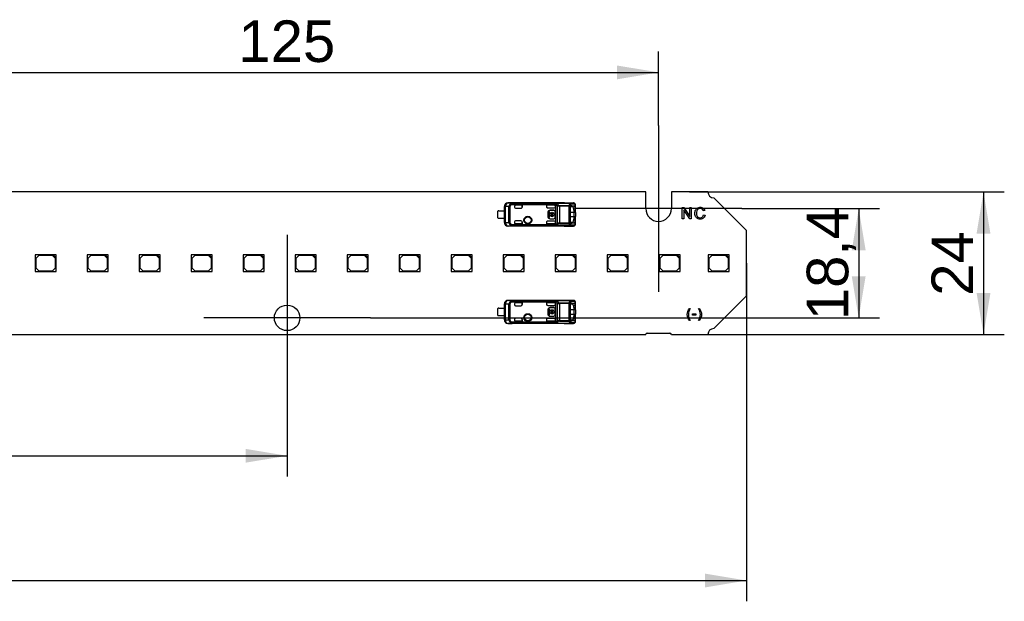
# Model space of a CAD drawing. Header units: millimetres. Extents: x 25 to 1167, y 11 to 816.
# Tile 11 of 13: x 893 to 976, y 390 to 439. Entities that reach past the tile are written whole.
import ezdxf
from ezdxf.enums import TextEntityAlignment as Align
from ezdxf.lldxf.tags import DXFTag

# ---------------------------------------------------------------- set-up
doc = ezdxf.new("R2010")
doc.units = ezdxf.units.MM
doc.layers.add('Default', color=7, linetype='Continuous')
doc.layers.add('LINLED_1400X24MM', color=7, linetype='Continuous')
doc.styles.add('SEACAD_Arial', font='arial.ttf')
tags = doc.linetypes.add('CENTER2', pattern=[28.575, 19.05, -3.175, 3.175, -3.175]).pattern_tags.tags
tags[10:11] = [DXFTag(74, 4), DXFTag(75, 0), DXFTag(340, '0'), DXFTag(46, 0.0), DXFTag(50, 0.0), DXFTag(44, 0.0), DXFTag(45, 0.0)]
tags[8:9] = [DXFTag(74, 4), DXFTag(75, 0), DXFTag(340, '0'), DXFTag(46, 0.0), DXFTag(50, 0.0), DXFTag(44, 0.0), DXFTag(45, 0.0)]
tags[6:7] = [DXFTag(74, 4), DXFTag(75, 0), DXFTag(340, '0'), DXFTag(46, 0.0), DXFTag(50, 0.0), DXFTag(44, 0.0), DXFTag(45, 0.0)]
tags[4:5] = [DXFTag(74, 4), DXFTag(75, 0), DXFTag(340, '0'), DXFTag(46, 0.0), DXFTag(50, 0.0), DXFTag(44, 0.0), DXFTag(45, 0.0)]
doc.dimstyles.new('ISO', dxfattribs={"dimtxt": 3.5, "dimasz": 3.5, "dimexe": 1.75, "dimexo": 0, "dimgap": 0.875, "dimtad": 1, "dimlfac": 2, "dimtxsty": 'SEACAD_Arial', "dimblk1": '_SE_FILLED', "dimblk2": '_SE_FILLED', "dimsah": 1, "dimcen": 1.75, "dimadec": 0, "dimazin": 0, "dimtfac": 0.5, "dimtdec": 3, "dimtmove": 0, "dimatfit": 3, "dimfxl": 1, "dimarcsym": 0})

# ---------------------------------------------------------------- blocks, each defined once
blk = doc.blocks.new('SEANNOT_GROUP24')
at = {"layer": 'Default', "color": 7, "linetype": 'CENTER2'}
for p, q in [((915.473, 420.449), (915.473, 406.449)), ((922.473, 413.449), (908.473, 413.449))]:
    blk.add_line(p, q, dxfattribs=at)
blk = doc.blocks.new('SEANNOT_GROUP25')
at = {"layer": 'Default', "color": 7, "linetype": 'CENTER2'}
for p, q in [((946.723, 429.649), (946.723, 415.649)), ((953.723, 422.649), (939.723, 422.649))]:
    blk.add_line(p, q, dxfattribs=at)
blk = doc.blocks.new('SE1')
at = {"layer": 'LINLED_1400X24MM', "color": 7, "linetype": 'Continuous'}
for p, q in [((945.648, 424.049), (885.298, 424.049)), ((945.648, 422.649), (945.648, 424.049)), ((950.873, 424.049), (947.798, 424.049)), ((947.798, 424.049), (947.798, 422.649)), ((954.123, 420.799), (951.373, 423.549)), ((933.748, 422.462), (933.748, 422.824)), ((933.757, 422.816), (933.748, 422.824)), ((933.827, 422.816), (933.757, 422.816)), ((933.757, 421.482), (933.757, 422.816)), ((934.138, 422.813), (933.827, 422.816)), ((933.827, 422.816), (933.827, 421.482)), ((938.773, 423.124), (934.05, 423.124)), ((934.05, 423.124), (934.056, 423.116)), ((934.392, 423.112), (934.056, 423.116)), ((934.138, 421.486), (934.138, 422.813)), ((934.215, 422.813), (934.138, 422.813)), ((934.215, 422.813), (934.215, 421.486)), ((934.286, 423.06), (934.328, 422.977)), ((938.095, 423.067), (934.328, 423.067)), ((934.328, 422.977), (934.328, 423.067)), ((938.066, 422.977), (934.328, 422.977)), ((934.392, 423.112), (939.286, 423.112)), ((934.392, 423.112), (934.392, 423.11)), ((939.286, 423.11), (934.392, 423.11)), ((934.598, 422.827), (934.598, 422.774)), ((935.247, 422.927), (934.698, 422.927)), ((935.248, 422.927), (934.698, 422.927)), ((934.698, 422.927), (934.698, 422.927)), ((934.698, 422.674), (935.148, 422.674)), ((935.248, 422.927), (935.247, 422.927)), ((935.247, 422.927), (935.247, 422.774)), ((935.247, 422.774), (935.248, 422.774)), ((935.248, 422.774), (935.248, 422.927)), ((937.965, 422.927), (937.298, 422.927)), ((937.298, 422.927), (937.3, 422.927)), ((937.298, 422.927), (937.298, 422.804)), ((937.298, 422.804), (937.3, 422.8)), ((937.965, 422.927), (937.3, 422.927)), ((937.3, 422.927), (937.3, 422.8)), ((937.398, 422.704), (937.965, 422.704)), ((937.615, 422.512), (937.615, 422.499)), ((937.915, 422.512), (937.615, 422.512)), ((937.915, 422.499), (937.615, 422.499)), ((937.915, 422.499), (937.915, 422.512)), ((937.965, 422.927), (937.965, 422.927)), ((938.065, 422.968), (938.066, 422.977)), ((938.065, 422.968), (938.206, 422.896)), ((938.065, 422.968), (938.065, 422.827)), ((938.065, 422.804), (938.065, 422.827)), ((938.065, 422.804), (938.065, 421.494)), ((938.206, 421.403), (938.206, 422.896)), ((938.376, 422.92), (938.376, 422.857)), ((938.376, 422.92), (939.196, 422.92)), ((938.376, 422.857), (938.376, 421.441)), ((939.196, 422.857), (938.376, 422.857)), ((938.773, 423.119), (938.773, 423.124)), ((939.577, 423.119), (938.774, 423.119)), ((939.196, 422.857), (939.196, 422.92)), ((939.196, 422.857), (939.29, 422.857)), ((939.196, 421.441), (939.196, 422.857)), ((939.577, 423.119), (939.286, 423.112)), ((939.286, 423.11), (939.286, 423.112)), ((939.29, 422.857), (939.29, 421.441)), ((939.3, 421.724), (939.3, 422.574)), ((939.351, 422.83), (939.434, 422.831)), ((939.671, 423.019), (939.38, 423.012)), ((939.412, 422.88), (939.384, 422.87)), ((939.412, 422.88), (939.576, 422.882)), ((939.434, 422.831), (939.576, 422.882)), ((939.577, 422.685), (939.718, 422.721)), ((939.598, 422.527), (939.598, 422.324)), ((939.748, 422.548), (939.599, 422.527)), ((939.718, 422.723), (939.718, 422.999)), ((939.748, 422.547), (939.748, 422.921)), ((939.748, 422.324), (939.748, 422.548)), ((948.713, 421.776), (948.713, 422.743)), ((948.713, 422.743), (948.845, 422.743)), ((949.345, 421.776), (948.837, 422.535)), ((948.837, 422.535), (948.837, 421.776)), ((948.845, 422.743), (949.354, 421.983)), ((949.354, 421.983), (949.354, 422.743)), ((949.354, 422.743), (949.477, 422.743)), ((949.477, 422.743), (949.477, 421.776)), ((933.198, 421.862), (933.198, 422.437)), ((933.273, 422.462), (933.75, 422.462)), ((933.273, 421.837), (933.75, 421.837)), ((933.748, 421.474), (933.748, 421.837)), ((933.75, 422.462), (933.75, 421.837)), ((937.415, 422.299), (937.402, 422.299)), ((937.402, 422.299), (937.402, 421.999)), ((937.402, 421.999), (937.415, 421.999)), ((937.415, 422.299), (937.415, 421.999)), ((937.541, 422.396), (937.475, 422.396)), ((937.475, 422.396), (937.475, 421.902)), ((937.475, 421.902), (937.541, 421.902)), ((937.541, 422.182), (937.541, 422.396)), ((937.592, 422.182), (937.541, 422.182)), ((937.541, 421.902), (937.541, 422.116)), ((937.541, 422.116), (937.592, 422.116)), ((937.615, 421.799), (937.615, 421.786)), ((937.615, 421.799), (937.915, 421.799)), ((937.615, 421.786), (937.915, 421.786)), ((937.861, 422.182), (937.654, 422.182)), ((937.654, 422.116), (937.861, 422.116)), ((937.716, 422.249), (937.716, 422.313)), ((937.799, 422.313), (937.799, 422.249)), ((937.915, 421.786), (937.915, 421.799)), ((937.975, 422.182), (937.923, 422.182)), ((937.923, 422.116), (937.975, 422.116)), ((937.975, 422.116), (937.975, 422.182)), ((938.028, 422.399), (938.015, 422.399)), ((938.015, 421.899), (938.015, 422.399)), ((938.015, 421.899), (938.028, 421.899)), ((938.028, 421.899), (938.028, 422.399)), ((939.598, 422.324), (939.3, 422.324)), ((939.3, 421.974), (939.598, 421.974)), ((939.748, 422.324), (939.598, 422.324)), ((939.598, 422.324), (939.598, 421.974)), ((939.598, 421.974), (939.748, 421.974)), ((939.598, 421.974), (939.598, 421.771)), ((939.599, 421.771), (939.748, 421.751)), ((939.748, 422.324), (939.748, 421.974)), ((939.748, 421.751), (939.748, 421.974)), ((939.748, 421.377), (939.748, 421.751)), ((948.837, 421.776), (948.713, 421.776)), ((949.477, 421.776), (949.345, 421.776)), ((950.615, 422.479), (950.488, 422.449)), ((950.504, 422.116), (950.632, 422.083)), ((933.748, 421.474), (933.757, 421.482)), ((933.757, 421.482), (933.827, 421.482)), ((933.827, 421.482), (934.138, 421.486)), ((934.056, 421.182), (934.05, 421.174)), ((938.773, 421.174), (934.05, 421.174)), ((934.056, 421.182), (934.392, 421.186)), ((934.138, 421.486), (934.215, 421.486)), ((934.328, 421.321), (934.286, 421.238)), ((934.328, 421.321), (938.066, 421.321)), ((934.328, 421.231), (934.328, 421.321)), ((934.328, 421.231), (938.095, 421.231)), ((939.286, 421.189), (934.392, 421.189)), ((934.392, 421.189), (934.392, 421.186)), ((939.286, 421.186), (934.392, 421.186)), ((934.598, 421.524), (934.598, 421.471)), ((935.148, 421.624), (934.698, 421.624)), ((934.698, 421.372), (934.698, 421.371)), ((935.247, 421.372), (934.698, 421.372)), ((934.698, 421.371), (935.248, 421.371)), ((935.248, 421.524), (935.247, 421.524)), ((935.247, 421.524), (935.247, 421.372)), ((935.248, 421.371), (935.247, 421.372)), ((935.248, 421.371), (935.248, 421.524)), ((937.3, 421.497), (937.298, 421.494)), ((937.298, 421.494), (937.298, 421.371)), ((937.298, 421.371), (937.3, 421.372)), ((937.965, 421.371), (937.298, 421.371)), ((937.3, 421.497), (937.3, 421.372)), ((937.965, 421.372), (937.3, 421.372)), ((937.965, 421.594), (937.398, 421.594)), ((937.965, 421.371), (937.965, 421.372)), ((938.065, 421.471), (938.065, 421.494)), ((938.065, 421.471), (938.065, 421.33)), ((938.376, 421.441), (939.196, 421.441)), ((938.376, 421.441), (938.376, 421.378)), ((938.376, 421.378), (939.196, 421.378)), ((938.773, 421.174), (938.773, 421.179)), ((938.774, 421.179), (939.577, 421.179)), ((939.196, 421.441), (939.29, 421.441)), ((939.196, 421.378), (939.196, 421.441)), ((939.286, 421.186), (939.286, 421.189)), ((939.286, 421.186), (939.577, 421.179)), ((939.434, 421.468), (939.351, 421.468)), ((939.38, 421.286), (939.671, 421.279)), ((939.387, 421.427), (939.412, 421.418)), ((939.576, 421.416), (939.412, 421.418)), ((939.576, 421.417), (939.434, 421.468)), ((939.718, 421.577), (939.577, 421.613)), ((939.718, 421.299), (939.718, 421.576)), ((954.123, 415.299), (954.123, 420.799)), ((895.783, 418.749), (894.283, 418.749)), ((894.283, 418.749), (894.283, 417.349)), ((894.583, 418.699), (894.333, 418.449)), ((894.333, 418.449), (894.333, 417.649)), ((895.733, 418.699), (894.583, 418.699)), ((895.983, 418.449), (895.733, 418.699)), ((896.033, 418.749), (895.783, 418.749)), ((895.783, 418.749), (896.033, 418.499)), ((895.983, 417.649), (895.983, 418.449)), ((896.033, 418.499), (896.033, 418.749)), ((896.033, 417.349), (896.033, 418.499)), ((900.158, 418.749), (898.658, 418.749)), ((898.658, 418.749), (898.658, 417.349)), ((898.958, 418.699), (898.708, 418.449)), ((898.708, 418.449), (898.708, 417.649)), ((900.108, 418.699), (898.958, 418.699)), ((900.358, 418.449), (900.108, 418.699)), ((900.408, 418.749), (900.158, 418.749)), ((900.158, 418.749), (900.408, 418.499)), ((900.358, 417.649), (900.358, 418.449)), ((900.408, 418.499), (900.408, 418.749)), ((900.408, 417.349), (900.408, 418.499)), ((904.533, 418.749), (903.033, 418.749)), ((903.033, 418.749), (903.033, 417.349)), ((903.333, 418.699), (903.083, 418.449)), ((903.083, 418.449), (903.083, 417.649)), ((904.483, 418.699), (903.333, 418.699)), ((904.733, 418.449), (904.483, 418.699)), ((904.783, 418.749), (904.533, 418.749)), ((904.533, 418.749), (904.783, 418.499)), ((904.733, 417.649), (904.733, 418.449)), ((904.783, 418.499), (904.783, 418.749)), ((904.783, 417.349), (904.783, 418.499)), ((908.908, 418.749), (907.408, 418.749)), ((907.408, 418.749), (907.408, 417.349)), ((907.708, 418.699), (907.458, 418.449)), ((907.458, 418.449), (907.458, 417.649)), ((908.858, 418.699), (907.708, 418.699)), ((909.108, 418.449), (908.858, 418.699)), ((909.158, 418.749), (908.908, 418.749)), ((908.908, 418.749), (909.158, 418.499)), ((909.108, 417.649), (909.108, 418.449)), ((909.158, 418.499), (909.158, 418.749)), ((909.158, 417.349), (909.158, 418.499)), ((913.283, 418.749), (911.783, 418.749)), ((911.783, 418.749), (911.783, 417.349)), ((912.083, 418.699), (911.833, 418.449)), ((911.833, 418.449), (911.833, 417.649)), ((913.233, 418.699), (912.083, 418.699)), ((913.483, 418.449), (913.233, 418.699)), ((913.533, 418.749), (913.283, 418.749)), ((913.283, 418.749), (913.533, 418.499)), ((913.483, 417.649), (913.483, 418.449)), ((913.533, 418.499), (913.533, 418.749)), ((913.533, 417.349), (913.533, 418.499)), ((917.658, 418.749), (916.158, 418.749)), ((916.158, 418.749), (916.158, 417.349)), ((916.458, 418.699), (916.208, 418.449)), ((916.208, 418.449), (916.208, 417.649)), ((917.608, 418.699), (916.458, 418.699)), ((917.858, 418.449), (917.608, 418.699)), ((917.908, 418.749), (917.658, 418.749)), ((917.658, 418.749), (917.908, 418.499)), ((917.858, 417.649), (917.858, 418.449)), ((917.908, 418.499), (917.908, 418.749)), ((917.908, 417.349), (917.908, 418.499)), ((922.033, 418.749), (920.533, 418.749)), ((920.533, 418.749), (920.533, 417.349)), ((920.833, 418.699), (920.583, 418.449)), ((920.583, 418.449), (920.583, 417.649)), ((921.983, 418.699), (920.833, 418.699)), ((922.233, 418.449), (921.983, 418.699)), ((922.283, 418.749), (922.033, 418.749)), ((922.033, 418.749), (922.283, 418.499)), ((922.233, 417.649), (922.233, 418.449)), ((922.283, 418.499), (922.283, 418.749)), ((922.283, 417.349), (922.283, 418.499)), ((926.408, 418.749), (924.908, 418.749)), ((924.908, 418.749), (924.908, 417.349)), ((925.208, 418.699), (924.958, 418.449)), ((924.958, 418.449), (924.958, 417.649)), ((926.358, 418.699), (925.208, 418.699)), ((926.608, 418.449), (926.358, 418.699)), ((926.658, 418.749), (926.408, 418.749)), ((926.408, 418.749), (926.658, 418.499)), ((926.608, 417.649), (926.608, 418.449)), ((926.658, 418.499), (926.658, 418.749)), ((926.658, 417.349), (926.658, 418.499)), ((930.783, 418.749), (929.283, 418.749)), ((929.283, 418.749), (929.283, 417.349)), ((929.583, 418.699), (929.333, 418.449)), ((929.333, 418.449), (929.333, 417.649)), ((930.733, 418.699), (929.583, 418.699)), ((930.983, 418.449), (930.733, 418.699)), ((931.033, 418.749), (930.783, 418.749)), ((930.783, 418.749), (931.033, 418.499)), ((930.983, 417.649), (930.983, 418.449)), ((931.033, 418.499), (931.033, 418.749)), ((931.033, 417.349), (931.033, 418.499)), ((935.158, 418.749), (933.658, 418.749)), ((933.658, 418.749), (933.658, 417.349)), ((933.958, 418.699), (933.708, 418.449)), ((933.708, 418.449), (933.708, 417.649)), ((935.108, 418.699), (933.958, 418.699)), ((935.358, 418.449), (935.108, 418.699)), ((935.408, 418.749), (935.158, 418.749)), ((935.158, 418.749), (935.408, 418.499)), ((935.358, 417.649), (935.358, 418.449)), ((935.408, 418.499), (935.408, 418.749)), ((935.408, 417.349), (935.408, 418.499)), ((939.533, 418.749), (938.033, 418.749)), ((938.033, 418.749), (938.033, 417.349)), ((938.333, 418.699), (938.083, 418.449)), ((938.083, 418.449), (938.083, 417.649)), ((939.483, 418.699), (938.333, 418.699)), ((939.733, 418.449), (939.483, 418.699)), ((939.783, 418.749), (939.533, 418.749)), ((939.533, 418.749), (939.783, 418.499)), ((939.733, 417.649), (939.733, 418.449)), ((939.783, 418.499), (939.783, 418.749)), ((939.783, 417.349), (939.783, 418.499)), ((943.908, 418.749), (942.408, 418.749)), ((942.408, 418.749), (942.408, 417.349)), ((942.708, 418.699), (942.458, 418.449)), ((942.458, 418.449), (942.458, 417.649)), ((943.858, 418.699), (942.708, 418.699)), ((944.108, 418.449), (943.858, 418.699)), ((944.158, 418.749), (943.908, 418.749)), ((943.908, 418.749), (944.158, 418.499)), ((944.108, 417.649), (944.108, 418.449)), ((944.158, 418.499), (944.158, 418.749)), ((944.158, 417.349), (944.158, 418.499)), ((948.283, 418.749), (946.783, 418.749)), ((946.783, 418.749), (946.783, 417.349)), ((947.083, 418.699), (946.833, 418.449)), ((946.833, 418.449), (946.833, 417.649)), ((948.233, 418.699), (947.083, 418.699)), ((948.483, 418.449), (948.233, 418.699)), ((948.533, 418.749), (948.283, 418.749)), ((948.283, 418.749), (948.533, 418.499)), ((948.483, 417.649), (948.483, 418.449)), ((948.533, 418.499), (948.533, 418.749)), ((948.533, 417.349), (948.533, 418.499)), ((952.408, 418.749), (950.908, 418.749)), ((950.908, 418.749), (950.908, 417.349)), ((951.208, 418.699), (950.958, 418.449)), ((950.958, 418.449), (950.958, 417.649)), ((952.358, 418.699), (951.208, 418.699)), ((952.608, 418.449), (952.358, 418.699)), ((952.658, 418.749), (952.408, 418.749)), ((952.408, 418.749), (952.658, 418.499)), ((952.608, 417.649), (952.608, 418.449)), ((952.658, 418.499), (952.658, 418.749)), ((952.658, 417.349), (952.658, 418.499)), ((894.333, 417.649), (894.583, 417.399)), ((895.733, 417.399), (895.983, 417.649)), ((898.708, 417.649), (898.958, 417.399)), ((900.108, 417.399), (900.358, 417.649)), ((903.083, 417.649), (903.333, 417.399)), ((904.483, 417.399), (904.733, 417.649)), ((907.458, 417.649), (907.708, 417.399)), ((908.858, 417.399), (909.108, 417.649)), ((911.833, 417.649), (912.083, 417.399)), ((913.233, 417.399), (913.483, 417.649)), ((916.208, 417.649), (916.458, 417.399)), ((917.608, 417.399), (917.858, 417.649)), ((920.583, 417.649), (920.833, 417.399)), ((921.983, 417.399), (922.233, 417.649)), ((924.958, 417.649), (925.208, 417.399)), ((926.358, 417.399), (926.608, 417.649)), ((929.333, 417.649), (929.583, 417.399)), ((930.733, 417.399), (930.983, 417.649)), ((933.708, 417.649), (933.958, 417.399)), ((935.108, 417.399), (935.358, 417.649)), ((938.083, 417.649), (938.333, 417.399)), ((939.483, 417.399), (939.733, 417.649)), ((942.458, 417.649), (942.708, 417.399)), ((943.858, 417.399), (944.108, 417.649)), ((946.833, 417.649), (947.083, 417.399)), ((948.233, 417.399), (948.483, 417.649)), ((950.958, 417.649), (951.208, 417.399)), ((952.358, 417.399), (952.608, 417.649)), ((894.283, 417.349), (896.033, 417.349)), ((894.583, 417.399), (895.733, 417.399)), ((898.658, 417.349), (900.408, 417.349)), ((898.958, 417.399), (900.108, 417.399)), ((903.033, 417.349), (904.783, 417.349)), ((903.333, 417.399), (904.483, 417.399)), ((907.408, 417.349), (909.158, 417.349)), ((907.708, 417.399), (908.858, 417.399)), ((911.783, 417.349), (913.533, 417.349)), ((912.083, 417.399), (913.233, 417.399)), ((916.158, 417.349), (917.908, 417.349)), ((916.458, 417.399), (917.608, 417.399)), ((920.533, 417.349), (922.283, 417.349)), ((920.833, 417.399), (921.983, 417.399)), ((924.908, 417.349), (926.658, 417.349)), ((925.208, 417.399), (926.358, 417.399)), ((929.283, 417.349), (931.033, 417.349)), ((929.583, 417.399), (930.733, 417.399)), ((933.658, 417.349), (935.408, 417.349)), ((933.958, 417.399), (935.108, 417.399)), ((938.033, 417.349), (939.783, 417.349)), ((938.333, 417.399), (939.483, 417.399)), ((942.408, 417.349), (944.158, 417.349)), ((942.708, 417.399), (943.858, 417.399)), ((946.783, 417.349), (948.533, 417.349)), ((947.083, 417.399), (948.233, 417.399)), ((950.908, 417.349), (952.658, 417.349)), ((951.208, 417.399), (952.358, 417.399)), ((951.373, 412.549), (954.123, 415.299)), ((933.198, 413.662), (933.198, 414.237)), ((933.273, 414.262), (933.75, 414.262)), ((933.748, 414.262), (933.748, 414.624)), ((933.757, 414.616), (933.748, 414.624)), ((933.75, 414.262), (933.75, 413.637)), ((933.827, 414.616), (933.757, 414.616)), ((933.757, 413.282), (933.757, 414.616)), ((934.138, 414.613), (933.827, 414.616)), ((933.827, 414.616), (933.827, 413.282)), ((938.773, 414.924), (934.05, 414.924)), ((934.05, 414.924), (934.056, 414.916)), ((934.392, 414.912), (934.056, 414.916)), ((934.138, 413.286), (934.138, 414.613)), ((934.215, 414.613), (934.138, 414.613)), ((934.215, 414.613), (934.215, 413.286)), ((934.286, 414.86), (934.328, 414.777)), ((938.095, 414.867), (934.328, 414.867)), ((934.328, 414.777), (934.328, 414.867)), ((938.066, 414.777), (934.328, 414.777)), ((934.392, 414.912), (939.286, 414.912)), ((934.392, 414.912), (934.392, 414.91)), ((939.286, 414.91), (934.392, 414.91)), ((934.598, 414.627), (934.598, 414.574)), ((935.247, 414.727), (934.698, 414.727)), ((935.248, 414.727), (934.698, 414.727)), ((934.698, 414.727), (934.698, 414.727)), ((934.698, 414.474), (935.148, 414.474)), ((935.248, 414.727), (935.247, 414.727)), ((935.247, 414.727), (935.247, 414.574)), ((935.247, 414.574), (935.248, 414.574)), ((935.248, 414.574), (935.248, 414.727)), ((937.965, 414.727), (937.298, 414.727)), ((937.298, 414.727), (937.3, 414.727)), ((937.298, 414.727), (937.298, 414.604)), ((937.298, 414.604), (937.3, 414.6)), ((937.965, 414.727), (937.3, 414.727)), ((937.3, 414.727), (937.3, 414.6)), ((937.398, 414.504), (937.965, 414.504)), ((937.615, 414.312), (937.615, 414.299)), ((937.915, 414.312), (937.615, 414.312)), ((937.915, 414.299), (937.615, 414.299)), ((937.915, 414.299), (937.915, 414.312)), ((937.965, 414.727), (937.965, 414.727)), ((938.065, 414.768), (938.066, 414.777)), ((938.065, 414.768), (938.206, 414.696)), ((938.065, 414.768), (938.065, 414.627)), ((938.065, 414.604), (938.065, 414.627)), ((938.065, 414.604), (938.065, 413.294)), ((938.206, 413.203), (938.206, 414.696)), ((938.376, 414.72), (938.376, 414.657)), ((938.376, 414.72), (939.196, 414.72)), ((938.376, 414.657), (938.376, 413.241)), ((939.196, 414.657), (938.376, 414.657)), ((938.773, 414.919), (938.773, 414.924)), ((939.577, 414.919), (938.774, 414.919)), ((939.196, 414.657), (939.196, 414.72)), ((939.196, 414.657), (939.29, 414.657)), ((939.196, 413.241), (939.196, 414.657)), ((939.577, 414.919), (939.286, 414.912)), ((939.286, 414.91), (939.286, 414.912)), ((939.29, 414.657), (939.29, 413.241)), ((939.3, 413.524), (939.3, 414.374)), ((939.351, 414.63), (939.434, 414.631)), ((939.671, 414.819), (939.38, 414.812)), ((939.412, 414.68), (939.384, 414.67)), ((939.412, 414.68), (939.576, 414.682)), ((939.434, 414.631), (939.576, 414.682)), ((939.577, 414.485), (939.718, 414.521)), ((939.598, 414.327), (939.598, 414.124)), ((939.748, 414.348), (939.599, 414.327)), ((939.718, 414.523), (939.718, 414.799)), ((939.748, 414.347), (939.748, 414.721)), ((939.748, 414.124), (939.748, 414.348)), ((949.317, 414.228), (949.384, 414.228)), ((950.089, 414.228), (950.157, 414.228)), ((933.273, 413.637), (933.75, 413.637)), ((933.748, 413.274), (933.748, 413.637)), ((935.148, 413.424), (934.698, 413.424)), ((937.965, 413.394), (937.398, 413.394)), ((937.415, 414.099), (937.402, 414.099)), ((937.402, 414.099), (937.402, 413.799)), ((937.402, 413.799), (937.415, 413.799)), ((937.415, 414.099), (937.415, 413.799)), ((937.541, 414.196), (937.475, 414.196)), ((937.475, 414.196), (937.475, 413.702)), ((937.475, 413.702), (937.541, 413.702)), ((937.541, 413.982), (937.541, 414.196)), ((937.592, 413.982), (937.541, 413.982)), ((937.541, 413.702), (937.541, 413.916)), ((937.541, 413.916), (937.592, 413.916)), ((937.615, 413.599), (937.615, 413.586)), ((937.615, 413.599), (937.915, 413.599)), ((937.615, 413.586), (937.915, 413.586)), ((937.861, 413.982), (937.654, 413.982)), ((937.654, 413.916), (937.861, 413.916)), ((937.716, 414.049), (937.716, 414.113)), ((937.799, 414.113), (937.799, 414.049)), ((937.915, 413.586), (937.915, 413.599)), ((937.975, 413.982), (937.923, 413.982)), ((937.923, 413.916), (937.975, 413.916)), ((937.975, 413.916), (937.975, 413.982)), ((938.028, 414.199), (938.015, 414.199)), ((938.015, 413.699), (938.015, 414.199)), ((938.015, 413.699), (938.028, 413.699)), ((938.028, 413.699), (938.028, 414.199)), ((939.598, 414.124), (939.3, 414.124)), ((939.3, 413.774), (939.598, 413.774)), ((939.718, 413.377), (939.577, 413.413)), ((939.748, 414.124), (939.598, 414.124)), ((939.598, 414.124), (939.598, 413.774)), ((939.598, 413.774), (939.748, 413.774)), ((939.598, 413.774), (939.598, 413.571)), ((939.599, 413.571), (939.748, 413.551)), ((939.748, 414.124), (939.748, 413.774)), ((939.748, 413.551), (939.748, 413.774)), ((939.748, 413.177), (939.748, 413.551)), ((949.579, 413.682), (949.579, 413.776)), ((949.579, 413.776), (949.867, 413.776)), ((949.867, 413.682), (949.579, 413.682)), ((949.867, 413.776), (949.867, 413.682)), ((933.748, 413.274), (933.757, 413.282)), ((933.757, 413.282), (933.827, 413.282)), ((933.827, 413.282), (934.138, 413.286)), ((934.056, 412.982), (934.05, 412.974)), ((938.773, 412.974), (934.05, 412.974)), ((934.056, 412.982), (934.392, 412.986)), ((934.138, 413.286), (934.215, 413.286)), ((934.328, 413.121), (934.286, 413.038)), ((934.328, 413.121), (938.066, 413.121)), ((934.328, 413.031), (934.328, 413.121)), ((934.328, 413.031), (938.095, 413.031)), ((939.286, 412.989), (934.392, 412.989)), ((934.392, 412.989), (934.392, 412.986)), ((939.286, 412.986), (934.392, 412.986)), ((934.598, 413.324), (934.598, 413.271)), ((934.698, 413.172), (934.698, 413.171)), ((935.247, 413.172), (934.698, 413.172)), ((934.698, 413.171), (935.248, 413.171)), ((935.248, 413.324), (935.247, 413.324)), ((935.247, 413.324), (935.247, 413.172)), ((935.248, 413.171), (935.247, 413.172)), ((935.248, 413.171), (935.248, 413.324)), ((937.3, 413.297), (937.298, 413.294)), ((937.298, 413.294), (937.298, 413.171)), ((937.298, 413.171), (937.3, 413.172)), ((937.965, 413.171), (937.298, 413.171)), ((937.3, 413.297), (937.3, 413.172)), ((937.965, 413.172), (937.3, 413.172)), ((937.965, 413.171), (937.965, 413.172)), ((938.065, 413.271), (938.065, 413.294)), ((938.065, 413.271), (938.065, 413.13)), ((938.376, 413.241), (939.196, 413.241)), ((938.376, 413.241), (938.376, 413.178)), ((938.376, 413.178), (939.196, 413.178)), ((938.773, 412.974), (938.773, 412.979)), ((938.774, 412.979), (939.577, 412.979)), ((939.196, 413.241), (939.29, 413.241)), ((939.196, 413.178), (939.196, 413.241)), ((939.286, 412.986), (939.286, 412.989)), ((939.286, 412.986), (939.577, 412.979)), ((939.434, 413.268), (939.351, 413.268)), ((939.38, 413.086), (939.671, 413.079)), ((939.387, 413.227), (939.412, 413.218)), ((939.576, 413.216), (939.412, 413.218)), ((939.576, 413.217), (939.434, 413.268)), ((939.718, 413.099), (939.718, 413.376)), ((949.384, 413.228), (949.317, 413.228)), ((950.157, 413.228), (950.089, 413.228)), ((885.298, 412.049), (945.648, 412.049)), ((945.773, 412.174), (947.673, 412.174)), ((947.798, 412.049), (950.873, 412.049))]:
    blk.add_line(p, q, dxfattribs=at)
for centre, radius in [((935.723, 421.674), 0.328), ((935.723, 421.674), 0.293), ((935.723, 421.674), 0.276), ((935.723, 421.674), 0.275), ((915.473, 413.449), 1.075), ((935.723, 413.474), 0.328), ((935.723, 413.474), 0.293), ((935.723, 413.474), 0.276), ((935.723, 413.474), 0.275)]:
    blk.add_circle(centre, radius, dxfattribs=at)
for centre, radius, start, end in [((951.373, 424.049), 0.5, 180, 270), ((934.057, 422.816), 0.3, 90.167, 179.99564), ((934.428, 422.807), 0.291, 119.46892, 178.87195), ((934.324, 422.96), 0.107, 87.5508, 111.03601), ((934.698, 422.774), 0.1, 180, 270), ((937.615, 422.299), 0.213, 90, 180), ((937.615, 422.299), 0.2, 90, 180), ((937.915, 422.399), 0.113, 0, 90), ((937.915, 422.399), 0.1, 0, 90), ((938.479, 422.893), 0.422, 155.65307, 168.46555), ((937.86, 422.48), 0.632, 50.3962, 68.22145), ((938.394, 422.805), 0.208, 128.87868, 154.10694), ((938.382, 423.274), 0.417, 245.11343, 269.22174), ((938.386, 423.103), 0.183, 227.8882, 266.98128), ((939.818, 422.778), 0.637, 156.52963, 167.17013), ((939.182, 422.796), 0.125, 29.28627, 83.16848), ((939.423, 422.959), 0.203, 132.13882, 158.88527), ((939.203, 422.904), 0.132, 20.0118, 76.88186), ((939.277, 423.007), 0.103, 3.11402, 84.83719), ((939.74, 422.73), 0.468, 152.08348, 164.23539), ((939.489, 422.867), 0.181, 126.73963, 153.22778), ((939.576, 422.953), 0.167, 46.0592, 90.82802), ((939.574, 423.022), 0.0975, 358.48003, 88.00094), ((939.098, 422.54), 0.501, 358.51585, 16.90988), ((939.554, 422.935), 0.195, 354.52975, 45.37995), ((939.635, 423.011), 0.0838, 351.87116, 47.8744), ((939.377, 422.573), 0.372, 355.97465, 23.65539), ((946.723, 422.649), 1.075, 180, 0), ((933.273, 422.337), 0.125, 90, 126.8699), ((933.273, 421.962), 0.125, 233.1301, 270), ((937.615, 421.999), 0.213, 180, 270), ((937.615, 421.999), 0.2, 180, 270), ((937.757, 422.149), 0.169, 104.20419, 168.67274), ((937.757, 422.149), 0.169, 191.32726, 348.67274), ((937.757, 422.149), 0.108, 112.43198, 162.21534), ((937.757, 422.149), 0.108, 197.78466, 342.21534), ((937.757, 422.149), 0.169, 11.32726, 75.79581), ((937.757, 422.149), 0.108, 17.78466, 67.56802), ((937.915, 421.899), 0.1, 270, 360), ((937.915, 421.899), 0.113, 270, 360), ((939.03, 421.768), 0.569, 344.20658, 0.38348), ((939.379, 421.725), 0.37, 336.26512, 4.09749), ((934.057, 421.482), 0.3, 180.00436, 269.8384), ((934.429, 421.492), 0.292, 181.24479, 240.4152), ((934.324, 421.338), 0.107, 248.96322, 272.44914), ((934.698, 421.524), 0.1, 90, 180), ((937.822, 421.979), 0.693, 290.5131, 303.67504), ((938.301, 421.349), 0.236, 186.78625, 209.79904), ((937.85, 421.835), 0.652, 292.11544, 309.33117), ((938.381, 421.027), 0.414, 90.69373, 114.97087), ((938.377, 421.48), 0.187, 204.29758, 232.51656), ((938.387, 421.195), 0.184, 93.14824, 132.18165), ((939.182, 421.502), 0.124, 276.74482, 330.7526), ((939.816, 421.519), 0.635, 192.7997, 203.48751), ((939.203, 421.395), 0.132, 283.13685, 339.99536), ((939.423, 421.34), 0.204, 201.14231, 227.85712), ((939.277, 421.292), 0.103, 275.1634, 356.88603), ((939.778, 421.583), 0.508, 196.25103, 207.44263), ((939.489, 421.431), 0.181, 206.77466, 233.25524), ((939.576, 421.346), 0.167, 269.16651, 313.97303), ((939.574, 421.276), 0.0975, 272.0033, 1.51183), ((939.554, 421.363), 0.195, 314.6399, 5.43974), ((939.636, 421.287), 0.0836, 312.13625, 8.18025), ((933.273, 414.137), 0.125, 90, 126.8699), ((934.057, 414.616), 0.3, 90.167, 179.99564), ((934.428, 414.607), 0.291, 119.46892, 178.87195), ((934.324, 414.76), 0.107, 87.5508, 111.03601), ((934.698, 414.574), 0.1, 180, 270), ((937.615, 414.099), 0.213, 90, 180), ((937.615, 414.099), 0.2, 90, 180), ((937.915, 414.199), 0.113, 0, 90), ((937.915, 414.199), 0.1, 0, 90), ((938.479, 414.693), 0.422, 155.65307, 168.46555), ((937.86, 414.28), 0.632, 50.3962, 68.22145), ((938.394, 414.605), 0.208, 128.87868, 154.10694), ((938.382, 415.074), 0.417, 245.11343, 269.22174), ((938.386, 414.903), 0.183, 227.8882, 266.98128), ((939.818, 414.578), 0.637, 156.52963, 167.17013), ((939.182, 414.596), 0.125, 29.28627, 83.16848), ((939.423, 414.759), 0.203, 132.13882, 158.88527), ((939.203, 414.704), 0.132, 20.0118, 76.88186), ((939.277, 414.807), 0.103, 3.11402, 84.83719), ((939.74, 414.53), 0.468, 152.08348, 164.23539), ((939.489, 414.667), 0.181, 126.73963, 153.22778), ((939.576, 414.753), 0.167, 46.0592, 90.82802), ((939.574, 414.822), 0.0975, 358.48003, 88.00094), ((939.098, 414.34), 0.501, 358.51585, 16.90988), ((939.554, 414.735), 0.195, 354.52975, 45.37995), ((939.635, 414.811), 0.0838, 351.87116, 47.8744), ((939.377, 414.373), 0.372, 355.97465, 23.65539), ((933.273, 413.762), 0.125, 233.1301, 270), ((934.698, 413.324), 0.1, 90, 180), ((937.615, 413.799), 0.213, 180, 270), ((937.615, 413.799), 0.2, 180, 270), ((937.757, 413.949), 0.169, 104.20419, 168.67274), ((937.757, 413.949), 0.169, 191.32726, 348.67274), ((937.757, 413.949), 0.108, 112.43198, 162.21534), ((937.757, 413.949), 0.108, 197.78466, 342.21534), ((937.757, 413.949), 0.169, 11.32726, 75.79581), ((937.757, 413.949), 0.108, 17.78466, 67.56802), ((937.915, 413.699), 0.1, 270, 360), ((937.915, 413.699), 0.113, 270, 360), ((939.03, 413.568), 0.569, 344.20658, 0.38348), ((939.379, 413.525), 0.37, 336.26512, 4.09749), ((934.057, 413.282), 0.3, 180.00436, 269.8384), ((934.429, 413.292), 0.292, 181.24479, 240.4152), ((934.324, 413.138), 0.107, 248.96322, 272.44914), ((937.822, 413.779), 0.693, 290.5131, 303.67504), ((938.301, 413.149), 0.236, 186.78625, 209.79904), ((937.85, 413.635), 0.652, 292.11544, 309.33117), ((938.381, 412.827), 0.414, 90.69373, 114.97087), ((938.377, 413.28), 0.187, 204.29758, 232.51656), ((938.387, 412.995), 0.184, 93.14824, 132.18165), ((939.182, 413.302), 0.124, 276.74482, 330.7526), ((939.816, 413.319), 0.635, 192.7997, 203.48751), ((939.203, 413.195), 0.132, 283.13685, 339.99536), ((939.423, 413.14), 0.204, 201.14231, 227.85712), ((939.277, 413.092), 0.103, 275.1634, 356.88603), ((939.778, 413.383), 0.508, 196.25103, 207.44263), ((939.489, 413.231), 0.181, 206.77466, 233.25524), ((939.576, 413.146), 0.167, 269.16651, 313.97303), ((939.574, 413.076), 0.0975, 272.0033, 1.51183), ((939.554, 413.163), 0.195, 314.6399, 5.43974), ((939.636, 413.087), 0.0836, 312.13625, 8.18025), ((951.373, 412.049), 0.5, 90, 180), ((945.773, 412.049), 0.125, 90, 180), ((947.673, 412.049), 0.125, 0, 90)]:
    blk.add_arc(centre, radius, start, end, dxfattribs=at)
for centre, major_axis, ratio, start_param, end_param in [((934.048, 422.824), (0.212, -0.212), 0.999924, 2.349833, 3.926953), ((934.057, 422.816), (0.003, 0.3), 0.766027, 0.015856, 1.578763), ((934.698, 422.827), (0, -0.1), 0.999994, 3.141593, 4.712389), ((934.698, 422.827), (0, -0.1), 0.999994, 3.141593, 4.712389), ((935.147, 422.774), (-0.1, 0), 0.999848, 1.570796, 3.141593), ((935.148, 422.774), (-0.1, 0), 0.999848, 1.570796, 3.141593), ((937.398, 422.804), (0.0707, -0.0707), 0.999695, 3.926839, 5.497939), ((937.4, 422.803), (0.0707, -0.0707), 0.999695, 3.9588, 4.712389), ((937.965, 422.827), (0, -0.1), 0.999994, 1.570796, 3.141593), ((937.965, 422.827), (0, -0.1), 0.999994, 1.570796, 3.141593), ((937.965, 422.804), (0, -0.1), 0.999848, 0, 1.570796), ((938.773, 422.824), (0, 0.3), 0.999962, 6.103357, 6.283185), ((939.286, 423.012), (-0.0024, 0.1), 0.939661, 4.689876, 6.257716), ((939.672, 422.568), (0, -0.451), 0.342128, 2.840877, 3.150375), ((934.048, 421.474), (0.212, 0.212), 0.999924, 2.356233, 3.933355), ((934.057, 421.482), (-0.003, 0.3), 0.766027, 1.56283, 3.125796), ((934.698, 421.472), (0, 0.1), 0.999994, 1.570796, 3.141593), ((934.698, 421.471), (0, 0.1), 0.999994, 1.570796, 3.141593), ((935.147, 421.524), (-0.1, 0), 0.999848, 3.141593, 4.712389), ((935.148, 421.524), (-0.1, 0), 0.999848, 3.141593, 4.712389), ((937.398, 421.494), (0.0707, 0.0707), 0.999695, 0.785246, 2.356347), ((937.4, 421.495), (0.0707, 0.0707), 0.999695, 1.570796, 2.343651), ((937.965, 421.494), (0, 0.1), 0.999848, 4.712389, 6.283185), ((937.965, 421.472), (0, 0.1), 0.999994, 3.140004, 4.712389), ((937.965, 421.471), (0, 0.1), 0.999994, 3.140535, 4.712389), ((938.773, 421.474), (0, 0.3), 0.999962, 3.141593, 3.321417), ((939.286, 421.286), (0.0024, 0.1), 0.939661, 3.16702, 4.734916), ((939.672, 421.729), (0, 0.45), 0.34204, 3.132977, 3.442996), ((934.048, 414.624), (0.212, -0.212), 0.999924, 2.349833, 3.926953), ((934.057, 414.616), (0.003, 0.3), 0.766027, 0.015856, 1.578763), ((934.698, 414.627), (0, -0.1), 0.999994, 3.141593, 4.712389), ((934.698, 414.627), (0, -0.1), 0.999994, 3.141593, 4.712389), ((935.147, 414.574), (-0.1, 0), 0.999848, 1.570796, 3.141593), ((935.148, 414.574), (-0.1, 0), 0.999848, 1.570796, 3.141593), ((937.398, 414.604), (0.0707, -0.0707), 0.999695, 3.926839, 5.497939), ((937.4, 414.603), (0.0707, -0.0707), 0.999695, 3.9588, 4.712389), ((937.965, 414.627), (0, -0.1), 0.999994, 1.570796, 3.141593), ((937.965, 414.627), (0, -0.1), 0.999994, 1.570796, 3.141593), ((937.965, 414.604), (0, -0.1), 0.999848, 0, 1.570796), ((938.773, 414.624), (0, 0.3), 0.999962, 6.103357, 6.283185), ((939.286, 414.812), (-0.0024, 0.1), 0.939661, 4.689876, 6.257716), ((939.672, 414.368), (0, -0.451), 0.342128, 2.840877, 3.150375), ((935.147, 413.324), (-0.1, 0), 0.999848, 3.141593, 4.712389), ((935.148, 413.324), (-0.1, 0), 0.999848, 3.141593, 4.712389), ((937.398, 413.294), (0.0707, 0.0707), 0.999695, 0.785246, 2.356347), ((937.965, 413.294), (0, 0.1), 0.999848, 4.712389, 6.283185), ((934.048, 413.274), (0.212, 0.212), 0.999924, 2.356233, 3.933355), ((934.057, 413.282), (-0.003, 0.3), 0.766027, 1.56283, 3.125796), ((934.698, 413.272), (0, 0.1), 0.999994, 1.570796, 3.141593), ((934.698, 413.271), (0, 0.1), 0.999994, 1.570796, 3.141593), ((937.4, 413.295), (0.0707, 0.0707), 0.999695, 1.570796, 2.343651), ((937.965, 413.272), (0, 0.1), 0.999994, 3.140004, 4.712389), ((937.965, 413.271), (0, 0.1), 0.999994, 3.140535, 4.712389), ((938.773, 413.274), (0, 0.3), 0.999962, 3.141593, 3.321417), ((939.286, 413.086), (0.0024, 0.1), 0.939661, 3.16702, 4.734916), ((939.672, 413.529), (0, 0.45), 0.34204, 3.132977, 3.442996)]:
    blk.add_ellipse(centre, major_axis=major_axis, ratio=ratio, start_param=start_param, end_param=end_param, dxfattribs=at)
for points, degree, knots in [([(934.328, 422.977), (934.275, 422.948), (934.245, 422.905), (934.215, 422.862), (934.215, 422.813)], 2, [0, 0, 0, 0.5, 0.5, 1, 1, 1]), ([(934.286, 423.06), (934.289, 423.067), (934.296, 423.079), (934.309, 423.092), (934.325, 423.102), (934.352, 423.111), (934.378, 423.112), (934.392, 423.112)], 3, [0, 0, 0, 0, 0.225106, 0.406821, 0.546306, 0.765172, 1, 1, 1, 1]), ([(934.392, 423.11), (934.387, 423.109), (934.376, 423.109), (934.362, 423.106), (934.351, 423.102), (934.342, 423.097), (934.335, 423.089), (934.33, 423.079), (934.329, 423.071), (934.328, 423.067)], 3, [0, 0, 0, 0, 0.110474, 0.221192, 0.340028, 0.473427, 0.625996, 0.800833, 1, 1, 1, 1]), ([(939.3, 422.574), (939.302, 422.7), (939.333, 422.789), (939.365, 422.879), (939.412, 422.881)], 2, [0, 0, 0, 0.5, 0.5, 1, 1, 1]), ([(939.577, 422.686), (939.572, 422.696), (939.562, 422.718), (939.545, 422.748), (939.526, 422.775), (939.506, 422.798), (939.484, 422.816), (939.46, 422.828), (939.443, 422.83), (939.435, 422.83)], 3, [0, 0, 0, 0, 0.117572, 0.243562, 0.377981, 0.520832, 0.67212, 0.831843, 1, 1, 1, 1]), ([(939.576, 422.881), (939.615, 422.882), (939.653, 422.84), (939.69, 422.798), (939.718, 422.723)], 2, [0, 0, 0, 0.50021, 0.50021, 1, 1, 1]), ([(939.748, 422.921), (939.748, 422.93), (939.748, 422.947), (939.742, 422.968), (939.733, 422.986), (939.723, 422.995), (939.718, 422.999)], 3, [0, 0, 0, 0, 0.244652, 0.491458, 0.742562, 1, 1, 1, 1]), ([(950.632, 422.083), (950.602, 421.964), (950.516, 421.831), (950.308, 421.754), (950.117, 421.763), (949.985, 421.807), (949.826, 421.956), (949.756, 422.247), (949.81, 422.568), (950.086, 422.784), (950.459, 422.753), (950.583, 422.589), (950.615, 422.479)], 3, [0, 0, 0, 0, 0.125, 0.1875, 0.25, 0.3125, 0.375, 0.5, 0.625, 0.75, 0.875, 1, 1, 1, 1]), ([(950.488, 422.449), (950.458, 422.544), (950.364, 422.661), (950.087, 422.657), (949.925, 422.49), (949.903, 422.259), (949.924, 422.111), (949.973, 421.966), (950.153, 421.844), (950.401, 421.888), (950.484, 422.022), (950.504, 422.116)], 3, [0, 0, 0, 0, 0.125, 0.25, 0.375, 0.5, 0.5625, 0.625, 0.75, 0.875, 1, 1, 1, 1]), ([(939.412, 421.417), (939.365, 421.422), (939.333, 421.509), (939.301, 421.597), (939.3, 421.724)], 2, [0, 0, 0, 0.5, 0.5, 1, 1, 1]), ([(934.215, 421.486), (934.215, 421.437), (934.245, 421.394), (934.274, 421.351), (934.328, 421.321)], 2, [0, 0, 0, 0.5, 0.5, 1, 1, 1]), ([(934.392, 421.186), (934.385, 421.186), (934.371, 421.186), (934.352, 421.189), (934.336, 421.193), (934.318, 421.2), (934.3, 421.213), (934.291, 421.229), (934.286, 421.238)], 3, [0, 0, 0, 0, 0.120723, 0.235221, 0.34634, 0.457185, 0.682198, 1, 1, 1, 1]), ([(934.328, 421.231), (934.329, 421.226), (934.331, 421.215), (934.339, 421.203), (934.352, 421.195), (934.37, 421.19), (934.385, 421.189), (934.392, 421.189)], 3, [0, 0, 0, 0, 0.272042, 0.497908, 0.684926, 0.845835, 1, 1, 1, 1]), ([(939.434, 421.468), (939.434, 421.468), (939.448, 421.468), (939.475, 421.474), (939.512, 421.504), (939.547, 421.549), (939.567, 421.592), (939.577, 421.613)], 3, [0, 0, 0, 0, 0.000046, 0.262507, 0.516593, 0.762391, 1, 1, 1, 1]), ([(939.718, 421.299), (939.722, 421.303), (939.73, 421.309), (939.739, 421.323), (939.745, 421.338), (939.748, 421.356), (939.748, 421.37), (939.748, 421.377)], 3, [0, 0, 0, 0, 0.20636, 0.408491, 0.607418, 0.804218, 1, 1, 1, 1]), ([(934.328, 414.777), (934.275, 414.748), (934.245, 414.705), (934.215, 414.662), (934.215, 414.613)], 2, [0, 0, 0, 0.5, 0.5, 1, 1, 1]), ([(934.286, 414.86), (934.289, 414.867), (934.296, 414.879), (934.309, 414.892), (934.325, 414.902), (934.352, 414.911), (934.378, 414.912), (934.392, 414.912)], 3, [0, 0, 0, 0, 0.225106, 0.406821, 0.546306, 0.765172, 1, 1, 1, 1]), ([(934.392, 414.91), (934.387, 414.909), (934.376, 414.909), (934.362, 414.906), (934.351, 414.902), (934.342, 414.897), (934.335, 414.889), (934.33, 414.879), (934.329, 414.871), (934.328, 414.867)], 3, [0, 0, 0, 0, 0.110474, 0.221192, 0.340028, 0.473427, 0.625996, 0.800833, 1, 1, 1, 1]), ([(939.3, 414.374), (939.302, 414.5), (939.333, 414.589), (939.365, 414.679), (939.412, 414.681)], 2, [0, 0, 0, 0.5, 0.5, 1, 1, 1]), ([(939.577, 414.486), (939.572, 414.496), (939.562, 414.518), (939.545, 414.548), (939.526, 414.575), (939.506, 414.598), (939.484, 414.616), (939.46, 414.628), (939.443, 414.63), (939.435, 414.63)], 3, [0, 0, 0, 0, 0.117572, 0.243562, 0.377981, 0.520832, 0.67212, 0.831843, 1, 1, 1, 1]), ([(939.576, 414.681), (939.615, 414.682), (939.653, 414.64), (939.69, 414.598), (939.718, 414.523)], 2, [0, 0, 0, 0.50021, 0.50021, 1, 1, 1]), ([(939.748, 414.721), (939.748, 414.73), (939.748, 414.747), (939.742, 414.768), (939.733, 414.786), (939.723, 414.795), (939.718, 414.799)], 3, [0, 0, 0, 0, 0.244652, 0.491458, 0.742562, 1, 1, 1, 1]), ([(949.317, 413.228), (949.201, 413.367), (949.134, 413.547), (949.134, 413.909), (949.2, 414.089), (949.317, 414.228)], 3, [0, 0, 0, 0, 0.5, 0.5, 1, 1, 1, 1]), ([(949.384, 414.228), (949.284, 414.082), (949.228, 413.905), (949.228, 413.551), (949.284, 413.375), (949.384, 413.228)], 3, [0, 0, 0, 0, 0.5, 0.5, 1, 1, 1, 1]), ([(950.089, 413.228), (950.189, 413.375), (950.244, 413.551), (950.245, 413.905), (950.189, 414.082), (950.089, 414.228)], 3, [0, 0, 0, 0, 0.5, 0.5, 1, 1, 1, 1]), ([(950.157, 414.228), (950.273, 414.089), (950.339, 413.909), (950.339, 413.547), (950.272, 413.367), (950.157, 413.228)], 3, [0, 0, 0, 0, 0.5, 0.5, 1, 1, 1, 1]), ([(939.412, 413.217), (939.365, 413.222), (939.333, 413.309), (939.301, 413.397), (939.3, 413.524)], 2, [0, 0, 0, 0.5, 0.5, 1, 1, 1]), ([(939.434, 413.268), (939.434, 413.268), (939.448, 413.268), (939.475, 413.274), (939.512, 413.304), (939.547, 413.349), (939.567, 413.392), (939.577, 413.413)], 3, [0, 0, 0, 0, 0.000046, 0.262507, 0.516593, 0.762391, 1, 1, 1, 1]), ([(934.215, 413.286), (934.215, 413.237), (934.245, 413.194), (934.274, 413.151), (934.328, 413.121)], 2, [0, 0, 0, 0.5, 0.5, 1, 1, 1]), ([(934.392, 412.986), (934.385, 412.986), (934.371, 412.986), (934.352, 412.989), (934.336, 412.993), (934.318, 413), (934.3, 413.013), (934.291, 413.029), (934.286, 413.038)], 3, [0, 0, 0, 0, 0.120723, 0.235221, 0.34634, 0.457185, 0.682198, 1, 1, 1, 1]), ([(934.328, 413.031), (934.329, 413.026), (934.331, 413.015), (934.339, 413.003), (934.352, 412.995), (934.37, 412.99), (934.385, 412.989), (934.392, 412.989)], 3, [0, 0, 0, 0, 0.272042, 0.497908, 0.684926, 0.845835, 1, 1, 1, 1]), ([(939.718, 413.099), (939.722, 413.103), (939.73, 413.109), (939.739, 413.123), (939.745, 413.138), (939.748, 413.156), (939.748, 413.17), (939.748, 413.177)], 3, [0, 0, 0, 0, 0.20636, 0.408491, 0.607418, 0.804218, 1, 1, 1, 1])]:
    blk.add_open_spline(points, degree=degree, knots=knots, dxfattribs=at)
for points in [[(939.718, 421.576), (939.66, 421.417), (939.576, 421.417)], [(939.718, 413.376), (939.66, 413.217), (939.576, 413.217)]]:
    blk.add_open_spline(points, degree=2, dxfattribs=at)
blk = doc.blocks.new('DMBLK94')
at = {"layer": 'Default', "linetype": 'Continuous'}
for points in [[(964.145, 419.149), (963.562, 422.649), (962.979, 419.149)], [(964.145, 416.949), (962.979, 416.949), (963.562, 413.449)]]:
    blk.add_hatch(color=7, dxfattribs=at).paths.add_polyline_path(points)
at = {"layer": 'Default', "color": 7, "linetype": 'Continuous'}
for p, q in [((953.723, 422.649), (965.312, 422.649)), ((963.562, 422.649), (963.562, 413.449)), ((922.473, 413.449), (965.312, 413.449))]:
    blk.add_line(p, q, dxfattribs=at)
at = {"layer": 'Default', "color": 7, "linetype": 'Continuous', "style": 'SEACAD_Arial'}
blk.add_text('18,4', height=3.5, rotation=90, dxfattribs=at).set_placement((959.187, 413.256), align=Align.TOP_LEFT)
blk = doc.blocks.new('_SE_FILLED')
at = {"color": 0}
blk.add_line((0, 0), (-1, 0), dxfattribs=at)
blk.add_solid([(0, 0), (-1, -0.1665), (-1, 0.1665), (0, 0)], dxfattribs=at)
blk = doc.blocks.new('DMBLK96')
at = {"layer": 'Default', "linetype": 'Continuous'}
for points in [[(974.645, 420.549), (974.062, 424.049), (973.479, 420.549)], [(974.645, 415.549), (973.479, 415.549), (974.062, 412.049)]]:
    blk.add_hatch(color=7, dxfattribs=at).paths.add_polyline_path(points)
at = {"layer": 'Default', "color": 7, "linetype": 'Continuous'}
for p, q in [((949.336, 424.049), (975.812, 424.049)), ((974.062, 424.049), (974.062, 412.049)), ((949.336, 412.049), (975.812, 412.049))]:
    blk.add_line(p, q, dxfattribs=at)
at = {"layer": 'Default', "color": 7, "linetype": 'Continuous', "style": 'SEACAD_Arial'}
blk.add_text('24', height=3.5, rotation=90, dxfattribs=at).set_placement((969.687, 415.31), align=Align.TOP_LEFT)
blk = doc.blocks.new('DMBLK99')
at = {"layer": 'Default', "linetype": 'Continuous'}
for points in [[(887.723, 434.696), (884.223, 434.113), (887.723, 433.53)], [(943.223, 434.696), (943.223, 433.53), (946.723, 434.113)]]:
    blk.add_hatch(color=7, dxfattribs=at).paths.add_polyline_path(points)
at = {"layer": 'Default', "color": 7, "linetype": 'Continuous'}
for p, q in [((884.223, 429.649), (884.223, 435.863)), ((946.723, 429.649), (946.723, 435.863)), ((884.223, 434.113), (946.723, 434.113))]:
    blk.add_line(p, q, dxfattribs=at)
at = {"layer": 'Default', "color": 7, "linetype": 'Continuous', "style": 'SEACAD_Arial'}
blk.add_text('125', height=3.5, dxfattribs=at).set_placement((911.365, 438.488), align=Align.TOP_LEFT)
blk = doc.blocks.new('DMBLK101')
at = {"layer": 'Default', "linetype": 'Continuous'}
for points in [[(856.473, 401.258), (856.473, 402.424), (852.973, 401.841)], [(911.973, 401.258), (915.473, 401.841), (911.973, 402.424)]]:
    blk.add_hatch(color=7, dxfattribs=at).paths.add_polyline_path(points)
at = {"layer": 'Default', "color": 7, "linetype": 'Continuous'}
for p, q in [((852.973, 406.449), (852.973, 400.091)), ((915.473, 406.449), (915.473, 400.091)), ((852.973, 401.841), (915.473, 401.841))]:
    blk.add_line(p, q, dxfattribs=at)
at = {"layer": 'Default', "color": 7, "linetype": 'Continuous', "style": 'SEACAD_Arial'}
blk.add_text('125', height=3.5, dxfattribs=at).set_placement((880.115, 406.216), align=Align.TOP_LEFT)
blk = doc.blocks.new('DMBLK102')
at = {"layer": 'Default', "linetype": 'Continuous'}
for points in [[(257.823, 390.758), (257.823, 391.924), (254.323, 391.341)], [(950.623, 390.758), (954.123, 391.341), (950.623, 391.924)]]:
    blk.add_hatch(color=7, dxfattribs=at).paths.add_polyline_path(points)
at = {"layer": 'Default', "color": 7, "linetype": 'Continuous'}
for p, q in [((954.123, 418.049), (954.123, 389.591)), ((254.323, 415.299), (254.323, 389.591)), ((254.323, 391.341), (954.123, 391.341))]:
    blk.add_line(p, q, dxfattribs=at)
at = {"layer": 'Default', "color": 7, "linetype": 'Continuous', "style": 'SEACAD_Arial'}
blk.add_text('1399,6', height=3.5, dxfattribs=at).set_placement((596.691, 395.716), align=Align.TOP_LEFT)

msp = doc.modelspace()

# ---------------------------------------------------------------- block references
at = {"layer": 'Default'}
for name in ['SEANNOT_GROUP25', 'SE1', 'SEANNOT_GROUP24']:
    msp.add_blockref(name, (0, 0), dxfattribs=at)

# ---------------------------------------------------------------- dimensions: what is measured, and where the dimension line sits
at = {"layer": 'Default', "color": 7, "linetype": 'Continuous'}
for base, p1, p2, angle, picture, middle, dimtype in [((884.2234, 434.113), (884.2234, 422.6491), (946.7234, 422.6491), 0, 'DMBLK99', (915.4734, 434.113), 161), ((974.0621, 424.0491), (949.3359, 424.0491), (949.3359, 412.0491), 270, 'DMBLK96', (974.0621, 418.0491), 161), ((963.5621, 413.4491), (946.7234, 422.6491), (915.4734, 413.4491), 90, 'DMBLK94', (963.5621, 418.0491), 160), ((254.3234, 391.3409), (254.3234, 420.7991), (954.1234, 418.0491), 359.774846, 'DMBLK102', (604.2234, 391.3409), 161), ((852.9734, 401.8409), (852.9734, 413.4491), (915.4734, 413.4491), 0, 'DMBLK101', (884.2234, 401.8409), 161)]:
    dim = msp.add_linear_dim(base=base, p1=p1, p2=p2, angle=angle, text='\\A1;<>', dimstyle='ISO', dxfattribs=at)
    dim.commit()
    dim.dimension.update_dxf_attribs({"geometry": picture, "text_midpoint": middle, "dimtype": dimtype})

doc.saveas('drawing.dxf')
